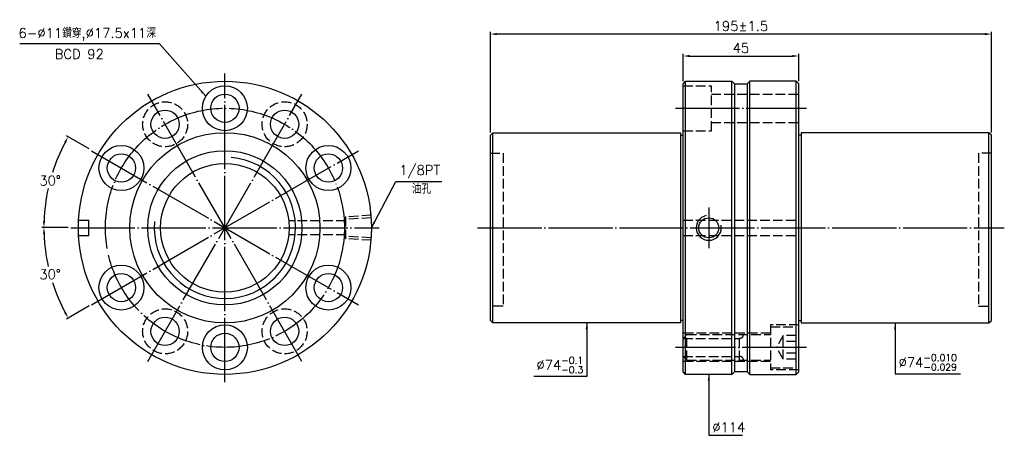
# Model space of a CAD drawing. Header units: millimetres. Extents: x 3266 to 3649, y -503 to -342.
import ezdxf

# ---------------------------------------------------------------- set-up
doc = ezdxf.new("R2010")
doc.units = ezdxf.units.MM
doc.header["$LTSCALE"] = 1.25
doc.linetypes.add('CENTER', pattern=[22, 20, -1, 0, -1])
doc.linetypes.add('DASHED', pattern=[4, 3, -1])
for name, color, linetype in [('DDVIEW', 7, 'Continuous'), ('NT', 7, 'Continuous'), ('NT-DIM', 2, 'Continuous')]:
    doc.layers.add(name, color=color, linetype=linetype)
doc.styles.get("Standard").update_dxf_attribs({"font": 'simplex.shx', "bigfont": 'chineset.shx'})
doc.dimstyles.new('ISO-25', dxfattribs={"dimscale": 1.25, "dimtxt": 3, "dimasz": 2, "dimexe": 0.646, "dimexo": 0.862, "dimgap": 1, "dimtad": 1, "dimdec": 3, "dimdsep": 46, "dimtxsty": 'Standard', "dimcen": 1.5, "dimclrd": 256, "dimclre": 256, "dimclrt": 256, "dimazin": 2, "dimtfac": 1, "dimtdec": 3, "dimtmove": 0, "dimatfit": 3, "dimfxl": 0, "dimtolj": 1, "dimlwd": -1, "dimlwe": -1, "dimarcsym": 0})

# ---------------------------------------------------------------- blocks, each defined once
blk = doc.blocks.new('*D0')
at = {"layer": 'Defpoints', "color": 0}
for p in [(3293.89, -392.49), (3279.62, -398.38), (3285.85, -422.49), (3405.85, -422.49), (3397.81, -452.49)]:
    blk.add_point(p, dxfattribs=at)
at = {"layer": 'NT-DIM'}
for p, q in [((3292.95, -391.95), (3284.11, -386.84)), ((3284.77, -422.49), (3274.56, -422.49))]:
    blk.add_line(p, q, dxfattribs=at)
for start, end in [(152.0323, 162.3387), (167.6263, 177.9677)]:
    blk.add_arc((3345.85, -422.49), 70.48, start, end, dxfattribs=at)
for points in [[(3283.23, -389.23), (3283.96, -389.63), (3284.81, -387.24)], [(3275.83, -419.99), (3274.99, -419.98), (3275.36, -422.49)]]:
    blk.add_solid(points, dxfattribs=at)
at = {"layer": 'NT-DIM', "insert": (3277.77, -404.24), "char_height": 3.75, "attachment_point": 5, "rotation": 1}
blk.add_mtext('\\A1;30°', dxfattribs=at)
blk = doc.blocks.new('*D1')
at = {"layer": 'Defpoints', "color": 0}
for p in [(3397.81, -392.49), (3285.85, -422.49), (3405.85, -422.49), (3276.44, -434.72), (3293.89, -452.49)]:
    blk.add_point(p, dxfattribs=at)
at = {"layer": 'NT-DIM'}
for p, q in [((3284.77, -422.49), (3274.56, -422.49)), ((3292.95, -453.02), (3284.11, -458.13))]:
    blk.add_line(p, q, dxfattribs=at)
for start, end in [(182.0323, 192.3958), (197.6341, 207.9677)]:
    blk.add_arc((3345.85, -422.49), 70.48, start, end, dxfattribs=at)
for points in [[(3274.99, -424.99), (3275.83, -424.98), (3275.36, -422.49)], [(3283.96, -455.34), (3283.23, -455.74), (3284.81, -457.73)]]:
    blk.add_solid(points, dxfattribs=at)
at = {"layer": 'NT-DIM', "insert": (3277.77, -440.73), "char_height": 3.75, "attachment_point": 5, "rotation": 1}
blk.add_mtext('\\A1;30°', dxfattribs=at)
blk = doc.blocks.new('*D2')
at = {"layer": 'Defpoints', "color": 0}
for p in [(3569.08, -355.81), (3524.08, -366.62), (3569.08, -366.62)]:
    blk.add_point(p, dxfattribs=at)
at = {"layer": 'NT-DIM'}
for p, q in [((3524.08, -365.55), (3524.08, -355)), ((3526.58, -355.81), (3566.58, -355.81)), ((3569.08, -365.55), (3569.08, -355))]:
    blk.add_line(p, q, dxfattribs=at)
for points in [[(3526.58, -355.39), (3526.58, -356.22), (3524.08, -355.81)], [(3566.58, -355.39), (3566.58, -356.22), (3569.08, -355.81)]]:
    blk.add_solid(points, dxfattribs=at)
at = {"layer": 'NT-DIM', "insert": (3546.58, -352.68), "char_height": 3.75, "attachment_point": 5}
blk.add_mtext('\\A1;45', dxfattribs=at)
blk = doc.blocks.new('*D3')
at = {"layer": 'Defpoints', "color": 0}
for p in [(3449.08, -347.27), (3449.08, -386.62), (3644.08, -386.62)]:
    blk.add_point(p, dxfattribs=at)
at = {"layer": 'NT-DIM'}
for p, q in [((3449.08, -385.55), (3449.08, -346.46)), ((3641.58, -347.27), (3451.58, -347.27)), ((3644.08, -385.55), (3644.08, -346.46))]:
    blk.add_line(p, q, dxfattribs=at)
for points in [[(3451.58, -346.85), (3451.58, -347.69), (3449.08, -347.27)], [(3641.58, -346.85), (3641.58, -347.69), (3644.08, -347.27)]]:
    blk.add_solid(points, dxfattribs=at)
at = {"layer": 'NT-DIM', "insert": (3546.58, -344.15), "char_height": 3.75, "attachment_point": 5}
blk.add_mtext('\\A1;195%%P1.5', dxfattribs=at)

msp = doc.modelspace()

# ---------------------------------------------------------------- linework, layer by layer
at = {"color": 1, "linetype": 'DASHED'}
for centre, start, end in [((3546.0809, -464.1245), 270, 0), ((3546.0809, -474.1245), 0, 90)]:
    msp.add_arc(centre, 1.5, start, end, dxfattribs=at)
at = {"layer": 'DDVIEW', "color": 3, "linetype": 'CENTER'}
for p, q in [((3345.7753, -482.6245), (3345.7753, -362.6245)), ((3375.7753, -474.5861), (3315.7753, -370.663)), ((3315.7753, -474.5861), (3375.7753, -370.663)), ((3293.8138, -452.6245), (3397.7368, -392.6245)), ((3293.8138, -392.6245), (3397.7368, -452.6245)), ((3285.7753, -422.6245), (3405.7753, -422.6245))]:
    msp.add_line(p, q, dxfattribs=at)
at = {"layer": 'DDVIEW'}
for p, q in [((3288.8543, -419.6245), (3292.7753, -419.6245)), ((3292.7753, -425.6245), (3292.7753, -419.6245)), ((3288.8543, -425.6245), (3292.7753, -425.6245))]:
    msp.add_line(p, q, dxfattribs=at)
at = {"layer": 'DDVIEW', "color": 1, "linetype": 'DASHED'}
for p, q in [((3392.7753, -419.8745), (3370.6236, -419.8745)), ((3402.7753, -417.7605), (3392.7753, -418.3855)), ((3392.7753, -418.3855), (3392.7753, -426.8635)), ((3402.7753, -418.7333), (3392.7753, -419.3583)), ((3392.7753, -425.3745), (3370.6236, -425.3745)), ((3402.7753, -426.5157), (3392.7753, -425.8907)), ((3402.7753, -427.4885), (3392.7753, -426.8635))]:
    msp.add_line(p, q, dxfattribs=at)
at = {"layer": 'DDVIEW'}
for centre, radius in [((3345.7753, -422.6245), 57), ((3345.7753, -376.1245), 8.75), ((3345.7753, -376.1245), 5.5), ((3322.5253, -382.3544), 5.5), ((3369.0253, -382.3544), 5.5), ((3345.7753, -422.6245), 37), ((3305.5051, -399.3745), 8.75), ((3386.0455, -399.3745), 8.75), ((3305.5051, -399.3745), 5.5), ((3345.7753, -422.6245), 30), ((3386.0455, -399.3745), 5.5), ((3345.7753, -422.6245), 25), ((3305.5051, -445.8745), 8.75), ((3305.5051, -445.8745), 5.5), ((3386.0455, -445.8745), 8.75), ((3386.0455, -445.8745), 5.5), ((3322.5253, -462.8947), 5.5), ((3369.0253, -462.8947), 5.5), ((3345.7753, -469.1245), 8.75), ((3345.7753, -469.1245), 5.5)]:
    msp.add_circle(centre, radius, dxfattribs=at)
at = {"layer": 'DDVIEW', "color": 1, "linetype": 'DASHED'}
for centre in [(3322.5253, -382.3544), (3369.0253, -382.3544), (3322.5253, -462.8947), (3369.0253, -462.8947)]:
    msp.add_circle(centre, 8.75, dxfattribs=at)
at = {"layer": 'DDVIEW', "color": 3, "linetype": 'CENTER'}
msp.add_circle((3345.7753, -422.6245), 46.5, dxfattribs=at)
at = {"layer": 'DDVIEW', "color": 5}
msp.add_arc((3345.7753, -422.6245), 27.5, 175, 85, dxfattribs=at)
at = {"layer": 'NT', "linetype": 'ByBlock'}
for p, q in [((3524.0809, -366.6245), (3525.0809, -365.6245)), ((3524.0809, -478.6245), (3524.0809, -366.6245)), ((3525.0809, -365.6245), (3543.0809, -365.6245)), ((3525.0809, -479.6245), (3525.0809, -365.6245)), ((3543.0809, -365.6245), (3544.0809, -366.6245)), ((3543.0809, -479.6245), (3543.0809, -365.6245)), ((3544.0809, -366.6245), (3544.0809, -478.6245)), ((3550.0809, -365.6245), (3549.0809, -366.6245)), ((3549.0809, -366.6245), (3549.0809, -478.6245)), ((3568.0809, -365.6245), (3550.0809, -365.6245)), ((3550.0809, -479.6245), (3550.0809, -365.6245)), ((3569.0809, -366.6245), (3568.0809, -365.6245)), ((3568.0809, -479.6245), (3568.0809, -365.6245)), ((3569.0809, -478.6245), (3569.0809, -366.6245)), ((3449.0809, -386.6245), (3450.0809, -385.6245)), ((3449.0809, -458.6245), (3449.0809, -386.6245)), ((3450.0809, -385.6245), (3523.0809, -385.6245)), ((3450.0809, -459.6245), (3450.0809, -385.6245)), ((3523.0809, -385.6245), (3523.0809, -459.6245)), ((3523.0809, -386.6245), (3524.0809, -386.6245)), ((3570.0809, -386.6245), (3569.0809, -386.6245)), ((3643.0809, -385.6245), (3570.0809, -385.6245)), ((3570.0809, -385.6245), (3570.0809, -459.6245)), ((3644.0809, -386.6245), (3643.0809, -385.6245)), ((3643.0809, -459.6245), (3643.0809, -385.6245)), ((3644.0809, -458.6245), (3644.0809, -386.6245)), ((3450.0809, -459.6245), (3449.0809, -458.6245)), ((3523.0809, -459.6245), (3450.0809, -459.6245)), ((3524.0809, -458.6245), (3523.0809, -458.6245)), ((3569.0809, -458.6245), (3570.0809, -458.6245)), ((3570.0809, -459.6245), (3643.0809, -459.6245)), ((3643.0809, -459.6245), (3644.0809, -458.6245)), ((3525.0809, -479.6245), (3524.0809, -478.6245)), ((3544.0809, -478.6245), (3543.0809, -479.6245)), ((3549.0809, -478.6245), (3550.0809, -479.6245)), ((3568.0809, -479.6245), (3569.0809, -478.6245)), ((3543.0809, -479.6245), (3525.0809, -479.6245)), ((3550.0809, -479.6245), (3568.0809, -479.6245))]:
    msp.add_line(p, q, dxfattribs=at)
at = {"layer": 'NT', "color": 1, "linetype": 'DASHED'}
for p, q in [((3524.0809, -367.3745), (3535.0809, -367.3745)), ((3535.0809, -384.8745), (3535.0809, -367.3745)), ((3535.0809, -370.6245), (3569.0809, -370.6245)), ((3535.0809, -381.6245), (3569.0809, -381.6245)), ((3524.0809, -384.8745), (3535.0809, -384.8745)), ((3449.0809, -393.6245), (3454.0809, -393.6245)), ((3454.0809, -393.6245), (3454.0809, -453.1245)), ((3644.0809, -393.6245), (3639.0809, -393.6245)), ((3639.0809, -393.6245), (3639.0809, -453.1245)), ((3524.0809, -419.6245), (3569.0809, -419.6245)), ((3524.0809, -425.6245), (3569.0809, -425.6245)), ((3454.0809, -453.1245), (3449.0809, -453.1245)), ((3639.0809, -453.1245), (3644.0809, -453.1245)), ((3569.0809, -460.3745), (3558.0809, -460.3745)), ((3558.0809, -460.3745), (3558.0809, -477.8745)), ((3558.0809, -461.1245), (3568.0809, -461.1245)), ((3568.0809, -477.1245), (3568.0809, -461.1245)), ((3558.0809, -463.6245), (3524.0809, -463.6245)), ((3525.5809, -464.1245), (3524.0809, -465.6245)), ((3524.0809, -465.6245), (3546.0809, -465.6245)), ((3525.5809, -474.1245), (3525.5809, -464.1245)), ((3525.5809, -464.1245), (3558.0809, -464.1245)), ((3546.0809, -474.1245), (3546.0809, -464.1245)), ((3563.0809, -464.5057), (3560.4142, -469.1245)), ((3568.0809, -464.5057), (3563.0809, -464.5057)), ((3563.0809, -473.7433), (3563.0809, -464.5057)), ((3568.0809, -466.8151), (3563.0809, -466.8151)), ((3563.0809, -473.7433), (3560.4142, -469.1245)), ((3525.5809, -474.1245), (3524.0809, -472.6245)), ((3524.0809, -472.6245), (3546.0809, -472.6245)), ((3558.0809, -474.6245), (3524.0809, -474.6245)), ((3525.5809, -474.1245), (3558.0809, -474.1245)), ((3568.0809, -471.4339), (3563.0809, -471.4339)), ((3568.0809, -473.7433), (3563.0809, -473.7433)), ((3558.0809, -477.1245), (3568.0809, -477.1245)), ((3569.0809, -477.8745), (3558.0809, -477.8745))]:
    msp.add_line(p, q, dxfattribs=at)
at = {"layer": 'NT'}
for p, q in [((3544.0809, -366.6245), (3549.0809, -366.6245)), ((3549.0809, -478.6245), (3544.0809, -478.6245))]:
    msp.add_line(p, q, dxfattribs=at)
at = {"layer": 'NT', "color": 3, "linetype": 'CENTER'}
for p, q in [((3521.0809, -376.1245), (3572.0809, -376.1245)), ((3534.0809, -414.7605), (3534.0809, -430.4885)), ((3444.0809, -422.6245), (3649.0809, -422.6245)), ((3572.0809, -469.1245), (3521.0809, -469.1245))]:
    msp.add_line(p, q, dxfattribs=at)
at = {"layer": 'NT'}
msp.add_circle((3534.0809, -422.6245), 3.8912, dxfattribs=at)
at = {"layer": 'NT', "color": 5}
msp.add_arc((3534.0809, -422.6245), 4.864, 101.864163, 11.864163, dxfattribs=at)

# ---------------------------------------------------------------- texts
at = {"layer": 'NT-DIM', "char_height": 3.75}
for s, insert, attachment_point in [('6-%%C11鑽穿,%%C17.5x11深', (3318.9647, -349.8836), 9), ('BCD 92', (3279.5547, -356.9488), 7), ('\\A1;\\A1;1/8PT', (3413.6205, -403.3134), 7), ('油孔', (3418.5616, -409.3621), 7), ('\\A1;%%C74{\\H0.7x;\\S-0.1^ -0.3;}', (3485.2309, -479.1485), 9), ('\\A1;%%C74{\\H0.7x;\\S-0.010^ -0.029;}', (3607.9309, -478.1242), 7), ('%%C114', (3535.4309, -502.0749), 7)]:
    msp.add_mtext(s, dxfattribs=dict(at, insert=insert, attachment_point=attachment_point))

# ---------------------------------------------------------------- dimensions: what is measured, and where the dimension line sits
at = {"layer": 'NT-DIM'}
dim = msp.add_linear_dim(base=(3449.0809, -347.2709), p1=(3644.0809, -386.6245), p2=(3449.0809, -386.6245), text='<>%%P1.5', dimstyle='ISO-25', dxfattribs=at)
dim.commit()
dim.dimension.update_dxf_attribs({"geometry": '*D3', "text_midpoint": (3546.5809, -344.1459)})
dim = msp.add_linear_dim(base=(3569.0809, -355.8056), p1=(3524.0809, -366.6245), p2=(3569.0809, -366.6245), dimstyle='ISO-25', dxfattribs=at)
dim.commit()
dim.dimension.update_dxf_attribs({"geometry": '*D2', "text_midpoint": (3546.5809, -352.6806)})
for base, line1, picture, middle in [((3279.6152, -398.3781), ((3293.8871, -392.4851), (3397.8101, -452.4851)), '*D0', (3277.7662, -404.2424)), ((3276.4353, -434.7245), ((3293.8871, -452.4851), (3397.8101, -392.4851)), '*D1', (3277.7662, -440.7277))]:
    dim = msp.add_angular_dim_2l(base=base, line1=line1, line2=((3285.8486, -422.4851), (3405.8486, -422.4851)), dimstyle='ISO-25', dxfattribs=at)
    dim.commit()
    dim.dimension.update_dxf_attribs({"geometry": picture, "text_midpoint": middle, "text_rotation": 1})

# ---------------------------------------------------------------- leaders
at = {"layer": 'NT-DIM', "annotation_type": 0, "has_hookline": 1}
for points, hookline_direction, text_width in [([(3338.3615, -371.4567), (3320.3147, -351.1336), (3320.2147, -351.1336)], 1, 53.0357), ([(3402.7753, -422.6245), (3412.2706, -404.5595), (3412.3705, -404.5634)], 0, 16.6071), ([(3486.5809, -459.6245), (3486.5809, -480.3985), (3486.4809, -480.3985)], 1, 19.2857), ([(3606.5809, -459.6245), (3606.5809, -479.3742), (3606.6809, -479.3742)], 0, 24.1607), ([(3534.0809, -479.6245), (3534.0809, -503.3249), (3534.1809, -503.3249)], 0, 11.7857)]:
    msp.add_leader(points, dimstyle='ISO-25', dxfattribs=dict(at, hookline_direction=hookline_direction, text_width=text_width))

doc.saveas('drawing.dxf')
